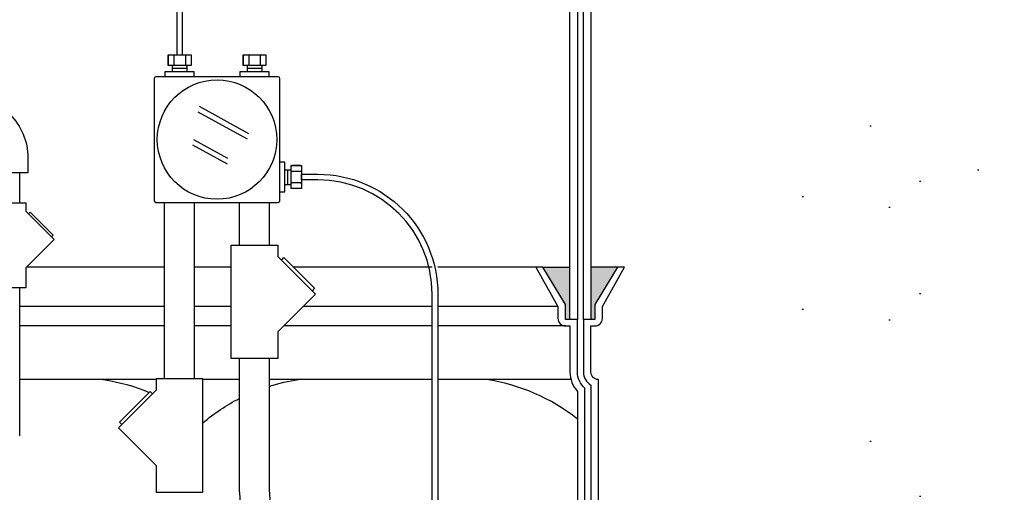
# Model space of a CAD drawing. Extents: x 1081 to 2220, y 0 to 2796.
# Tile 85 of 161: x 1779 to 1811, y 938 to 954. Entities that reach past the tile are written whole.
import ezdxf

# ---------------------------------------------------------------- set-up
doc = ezdxf.new("R2010")
doc.units = 0
doc.header["$MEASUREMENT"] = 0
doc.header["$PDSIZE"] = 1
doc.layers.get('DEFPOINTS').update_dxf_attribs({"linetype": 'CONTINUOUS'})
for name, color, linetype in [('CONDUIT', 2, 'CONTINUOUS'), ('DIM', 3, 'CONTINUOUS'), ('FRP-SUMP', 2, 'CONTINUOUS'), ('J-BOX', 2, 'CONTINUOUS'), ('PEAGRAVEL-HATCH', 3, 'CONTINUOUS'), ('PROBE', 2, 'CONTINUOUS')]:
    doc.layers.add(name, color=color, linetype=linetype)
doc.styles.add('SIMPLEX', font='simplex')
doc.dimstyles.new('DIM64', dxfattribs={"dimscale": 64, "dimtxt": 0.09375, "dimasz": 0.09375, "dimexe": 0.0625, "dimexo": 0.0625, "dimgap": 0.046875, "dimtad": 1, "dimdec": 4, "dimzin": 3, "dimdsep": 46, "dimlunit": 4, "dimtxsty": 'SIMPLEX', "dimcen": 0, "dimclrd": 256, "dimclre": 256, "dimclrt": 256, "dimadec": 0, "dimazin": 0, "dimtfac": 1, "dimtdec": 4, "dimtmove": 0, "dimatfit": 3, "dimfxl": 1, "dimfrac": 2, "dimtolj": 1, "dimtzin": 0, "dimarcsym": 0})

# ---------------------------------------------------------------- blocks, each defined once
blk = doc.blocks.new('*D55')
at = {"layer": 'DEFPOINTS', "color": 0, "transparency": 16777216}
for p in [(1389.622, 978.296), (1911.122, 974.015), (1911.122, 700.523)]:
    blk.add_point(p, dxfattribs=at)
at = {"layer": 'DIM', "lineweight": -2, "transparency": 16777216}
for p, q in [((1389.622, 974.296), (1389.622, 696.523)), ((1911.122, 970.015), (1911.122, 696.523)), ((1395.622, 700.523), (1905.122, 700.523))]:
    blk.add_line(p, q, dxfattribs=at)
at = {"layer": 'DIM', "transparency": 16777216}
for points in [[(1395.622, 701.523), (1395.622, 699.523), (1389.622, 700.523)], [(1905.122, 701.523), (1905.122, 699.523), (1911.122, 700.523)]]:
    blk.add_solid(points, dxfattribs=at)
at = {"layer": 'DIM', "transparency": 16777216, "insert": (1650.372, 708.095), "char_height": 6, "attachment_point": 5, "style": 'SIMPLEX'}
blk.add_mtext('\\A1;43\'-5 1/2" (F.V. TANK SLAB)', dxfattribs=at)

msp = doc.modelspace()

# ---------------------------------------------------------------- hatches: boundary and pattern name
at = {"layer": 'FRP-SUMP'}
for points in [[(1795.9718, 945.77096), (1796.8718, 945.77096), (1796.8718, 944.02096), (1796.7218, 944.02096), (1796.7218, 944.52096)], [(1797.5718, 945.77096), (1798.45525, 945.77096), (1797.70525, 944.52096), (1797.70525, 944.02096), (1797.5718, 944.02096)]]:
    msp.add_hatch(color=256, dxfattribs=at).paths.add_polyline_path(points)
at = {"layer": 'PEAGRAVEL-HATCH'}
h = msp.add_hatch(dxfattribs=at)
h.set_pattern_fill('AR-SAND', color=256, scale=7.5, style=0)
h.set_pattern_definition([(37.5, (1491.872, 945.771), (-0.47245, 14.4512), [0, -11.4, 0, -12.75, 0, -12.1875]), (7.5, (1491.872, 945.77), (13.2733, 21.1661), [0, -6.15, 0, -10.275, 0, -3.9375]), (327.5, (1482.647, 945.771), (23.35606, 0.04244), [0, -3.75, 0, -13.5, 0, -17.625]), (317.5, (1482.647, 945.77), (22.546, 6.5826), [0, -1.875, 0, -8.85, 0, -10.125])])
h.paths.add_polyline_path([(1792.11815, 961.19658), (1792.1165, 965.88012), (1808.87181, 965.88012), (1808.87181, 945.77096), (1797.5718, 945.77096), (1797.5718, 957.71641, 0.33671624), (1796.32791, 959.35408, 0.00822165)])
h = msp.add_hatch(dxfattribs=at)
h.set_pattern_fill('AR-SAND', color=256, scale=7.5, style=0)
h.set_pattern_definition([(37.5, (1423.872, 917.523), (-0.47245, 14.45118), [0, -11.4, 0, -12.75, 0, -12.1875]), (7.5, (1423.872, 917.523), (13.2733, 21.1661), [0, -6.15, 0, -10.275, 0, -3.9375]), (327.5, (1414.647, 917.523), (23.35606, 0.04244), [0, -3.75, 0, -13.5, 0, -17.625]), (317.5, (1414.647, 917.523), (22.54595, 6.5826), [0, -1.875, 0, -8.85, 0, -10.125])])
edge = h.paths.add_edge_path()
edge.add_line((1808.87181, 965.88012), (1866.80636, 965.88012))
edge.add_line((1866.80636, 965.88012), (1866.80636, 946.07721))
edge.add_line((1866.80636, 946.07721), (1876.87181, 946.07721))
edge.add_line((1876.87181, 946.07721), (1876.87181, 917.52328))
edge.add_line((1876.87181, 917.52328), (1808.87181, 917.52328))
edge.add_line((1808.87181, 917.52328), (1808.87181, 927.5962))
edge.add_line((1808.87181, 927.5962), (1811.2632, 927.5962))
edge.add_ellipse((1811.20816, 928.1912), major_axis=(0, -0.595), ratio=0.47920074, start_angle=0, end_angle=180)
edge.add_ellipse((1811.20816, 929.3812), major_axis=(0, -0.595), ratio=0.47920074, start_angle=360, end_angle=540, ccw=False)
edge.add_ellipse((1811.20816, 929.3812), major_axis=(0, -0.595), ratio=0.47920074, start_angle=180, end_angle=360, ccw=False)
edge.add_line((1811.20816, 929.9762), (1808.87181, 929.9762))
edge.add_line((1808.87181, 929.9762), (1808.87181, 934.26579))
edge.add_line((1808.87181, 934.26579), (1811.20816, 934.26579))
edge.add_ellipse((1811.20816, 934.51579), major_axis=(0, -0.25), ratio=0.47920074, start_angle=0, end_angle=180)
edge.add_ellipse((1811.20816, 935.01579), major_axis=(0, 0.25), ratio=0.47920074, start_angle=180, end_angle=360)
edge.add_line((1811.20816, 935.26579), (1808.87181, 935.26579))
edge.add_line((1808.87181, 935.26579), (1808.87181, 965.88012))
h = msp.add_hatch(dxfattribs=at)
h.set_pattern_fill('AR-SAND', color=256, scale=7.5, style=0)
h.set_pattern_definition([(37.5, (1491.872, 942.021), (-0.47245, 14.4512), [0, -11.4, 0, -12.75, 0, -12.1875]), (7.5, (1491.872, 942.02), (13.2733, 21.1661), [0, -6.15, 0, -10.275, 0, -3.9375]), (327.5, (1482.647, 942.021), (23.35606, 0.04244), [0, -3.75, 0, -13.5, 0, -17.625]), (317.5, (1482.647, 942.02), (22.546, 6.5826), [0, -1.875, 0, -8.85, 0, -10.125])])
h.paths.add_polyline_path([(1798.69178, 945.77096), (1808.87181, 945.77096), (1808.87181, 942.02096), (1797.8218, 942.02096, -0.41421356), (1797.5718, 942.27096), (1797.5718, 943.80737), (1797.70525, 943.80737, 0.41421356), (1797.95525, 944.05737), (1797.95525, 944.45572)])
h = msp.add_hatch(dxfattribs=at)
h.set_pattern_fill('AR-SAND', color=256, scale=7.5, style=0)
h.set_pattern_definition([(37.5, (1491.872, 935.266), (-0.47245, 14.4512), [0, -11.4, 0, -12.75, 0, -12.1875]), (7.5, (1491.872, 935.266), (13.2733, 21.1661), [0, -6.15, 0, -10.275, 0, -3.9375]), (327.5, (1482.647, 935.266), (23.35606, 0.04244), [0, -3.75, 0, -13.5, 0, -17.625]), (317.5, (1482.647, 935.266), (22.546, 6.5826), [0, -1.875, 0, -8.85, 0, -10.125])])
h.paths.add_polyline_path([(1797.8218, 942.02096), (1808.87181, 942.02096), (1808.87181, 935.26579), (1799.81744, 935.26579), (1799.81744, 935.66298), (1799.69369, 935.66298), (1799.69369, 935.6011), (1799.63182, 935.6011), (1799.63182, 935.26579), (1799.13682, 935.26579), (1799.13682, 935.6011), (1799.07494, 935.6011), (1799.07494, 935.66298), (1798.5643, 935.69869), (1798.5643, 936.11157), (1798.44055, 936.11157), (1798.44055, 937.00876), (1797.8218, 937.00876)])
h.paths.add_polyline_path([(1799.68132, 935.83262, 0.41421356), (1799.65007, 935.86444), (1799.63082, 935.86444, -0.35188118), (1799.61632, 935.87609, 0.80321907), (1799.15231, 935.87609, -0.57508978), (1799.13078, 935.8621, 0.53001697), (1799.08732, 935.83319), (1799.08732, 935.64877, 0.41421341), (1799.11857, 935.61694), (1799.64949, 935.61694, 0.41421356), (1799.68132, 935.64819)], flags=16)
h.paths.add_polyline_path([(1799.48728, 935.82484, 1), (1799.28136, 935.82484, 1)], flags=0)

# ---------------------------------------------------------------- linework, layer by layer
at = {"layer": 'CONDUIT'}
for p, q in [((1778.53293, 947.9074), (1778.53293, 948.9074)), ((1783.35963, 942.04214), (1783.35963, 947.9235)), ((1784.35963, 942.04214), (1784.35963, 947.9235)), ((1785.86, 946.4966), (1785.86, 947.9235)), ((1786.86, 946.4966), (1786.86, 947.9235)), ((1778.53293, 940.14713), (1778.53293, 945.07398)), ((1785.86, 938.26579), (1785.86, 942.7187)), ((1786.86, 938.26579), (1786.86, 942.7187))]:
    msp.add_line(p, q, dxfattribs=at)
msp.add_lwpolyline([(1778.80549, 948.9074), (1777.50549, 948.9074), (1777.50549, 949.4074, 0.19891163), (1777.28583, 949.93773), (1776.93227, 950.29128), (1777.85151, 951.21052), (1778.20506, 950.85696, -0.19891237), (1778.80549, 949.40869), (1778.80549, 948.9074)], format="xyb", dxfattribs=at)
for points in [[(1778.73885, 947.62634), (1779.68168, 946.6835), (1778.73885, 945.74067), (1778.73885, 945.07398), (1777.57214, 945.07398), (1777.57214, 947.9074), (1778.73885, 947.9074)], [(1787.13781, 946.12185), (1788.39492, 944.86474), (1787.13781, 943.60762), (1787.13781, 942.7187), (1785.5822, 942.7187), (1785.5822, 946.4966), (1787.13781, 946.4966)], [(1783.08183, 941.6674), (1781.82471, 940.41028), (1783.08183, 939.15316), (1783.08183, 938.26425), (1784.63743, 938.26425), (1784.63743, 942.04214), (1783.08183, 942.04214)]]:
    msp.add_lwpolyline(points, close=True, dxfattribs=at)
for points in [[(1778.82724, 947.53795), (1778.88616, 947.59688), (1779.65222, 946.83082), (1779.59329, 946.7719)], [(1787.25566, 946.004), (1787.33423, 946.08257), (1788.35564, 945.06116), (1788.27707, 944.98259)], [(1782.96398, 941.54954), (1782.88541, 941.62811), (1781.864, 940.60671), (1781.94257, 940.52814)]]:
    msp.add_lwpolyline(points, dxfattribs=at)
for radius in [4, 3]:
    msp.add_arc((1789.86, 938.26579), radius, 180, 270, dxfattribs=at)
at = {"layer": 'FRP-SUMP', "color": 7, "linetype": 'Continuous'}
for p, q in [((1783.35963, 945.77096), (1778.76914, 945.77096)), ((1785.5822, 945.77096), (1784.35963, 945.77096)), ((1792.28309, 945.77096), (1787.64584, 945.77096)), ((1795.73527, 945.77096), (1792.47059, 945.77096)), ((1783.35963, 944.45572), (1778.53293, 944.45572)), ((1785.5822, 944.45572), (1784.35963, 944.45572)), ((1792.28309, 944.45572), (1787.98591, 944.45572)), ((1796.4718, 944.45572), (1792.47059, 944.45572)), ((1783.35963, 943.80737), (1778.53293, 943.80737)), ((1785.5822, 943.80737), (1784.35963, 943.80737)), ((1792.28309, 943.80737), (1787.33756, 943.80737)), ((1796.7218, 943.80737), (1792.47059, 943.80737))]:
    msp.add_line(p, q, dxfattribs=at)
at = {"layer": 'FRP-SUMP'}
for p, q in [((1795.9718, 945.77096), (1796.8718, 945.77096)), ((1798.45525, 945.77096), (1797.5718, 945.77096))]:
    msp.add_line(p, q, dxfattribs=at)
at = {"layer": 'FRP-SUMP', "color": 7}
for p, q in [((1783.08183, 942.02096), (1778.53293, 942.02096)), ((1785.86, 942.02096), (1784.63743, 942.02096)), ((1792.28309, 942.02096), (1786.86, 942.02096)), ((1796.90528, 942.02096), (1792.47059, 942.02096))]:
    msp.add_line(p, q, dxfattribs=at)
at = {"layer": 'FRP-SUMP'}
for points in [[(1797.1218, 957.71641), (1797.1218, 944.02096), (1796.8718, 944.02096), (1796.8718, 957.71641, 0.29672907)], [(1797.5718, 957.71641), (1797.5718, 944.02096), (1797.3218, 944.02096), (1797.3218, 957.71641, 0.29672907)], [(1797.8218, 923.02328), (1797.8218, 942.02096), (1797.8218, 942.02096, -0.41421356), (1797.5718, 942.27096), (1797.5718, 943.80737), (1797.70525, 943.80737, 0.41421356), (1797.95525, 944.05737), (1797.95525, 944.45572), (1798.69178, 945.77096), (1798.45525, 945.77096), (1797.70525, 944.52096), (1797.70525, 944.02096), (1797.5718, 944.02096), (1797.3218, 944.02096), (1797.3218, 944.02096), (1797.3218, 944.02096), (1797.3218, 944.02096), (1797.3218, 944.02096), (1797.3218, 942.27096, 0.26794919), (1797.5718, 941.83794), (1797.5718, 923.20629, 0.26794919)]]:
    msp.add_lwpolyline(points, format="xyb", dxfattribs=at)
msp.add_lwpolyline([(1797.1218, 920.02328), (1797.1218, 922.77328, -0.22167085), (1797.3718, 923.30947), (1797.3718, 941.73477, -0.22167085), (1797.1218, 942.27096), (1797.1218, 944.02096), (1796.8718, 944.02096), (1796.7218, 944.02096), (1796.7218, 944.52096), (1795.9718, 945.77096), (1795.73527, 945.77096), (1796.4718, 944.45572), (1796.4718, 944.05737, 0.41421356), (1796.7218, 943.80737), (1796.8718, 943.80737), (1796.8718, 942.27096, 0.18776323), (1797.1218, 941.6287), (1797.1218, 923.41554, 0.18776323), (1796.8718, 922.77328), (1796.8718, 920.02328), (1797.1218, 920.02328)], format="xyb", close=True, dxfattribs=at)
at = {"layer": 'FRP-SUMP', "color": 7}
for points in [[(1781.32028, 942.02096, -0.06265937), (1782.85058, 941.59329, -0.06265937)], [(1786.86, 941.80135, -0.03875218), (1787.82028, 942.02096)], [(1784.63743, 940.57873, -0.05790471), (1785.86, 941.39353, -0.05790471)]]:
    msp.add_lwpolyline(points, format="xyb", dxfattribs=at)
msp.add_arc((1793.15451, 935.72546), 6.36447, 51.438905, 81.557052, dxfattribs=at)
at = {"layer": 'J-BOX', "color": 7}
for p, q in [((1786.17399, 950.21077), (1784.5216, 951.11612)), ((1786.12842, 950.02941), (1784.47603, 950.93476)), ((1785.46178, 949.20075), (1784.30388, 949.83517)), ((1785.47307, 949.38212), (1784.33371, 950.00637))]:
    msp.add_line(p, q, dxfattribs=at)
at = {"layer": 'J-BOX'}
msp.add_lwpolyline([(1787.20419, 947.97906), (1787.20419, 952.05669, 0.41421356), (1787.14864, 952.11225), (1783.071, 952.11225, 0.41421356), (1783.01545, 952.05669), (1783.01545, 947.97906, 0.41421356), (1783.071, 947.9235), (1787.14864, 947.9235, 0.41421356)], format="xyb", close=True, dxfattribs=at)
msp.add_circle((1785.10982, 950.01787), 1.98948, dxfattribs=at)
at = {"layer": 'PROBE'}
for p, q in [((1783.6253, 952.27389), (1783.6253, 952.48511)), ((1784.11415, 952.27389), (1784.11415, 952.48511)), ((1786.12063, 952.27389), (1786.12063, 952.48511)), ((1786.60947, 952.27389), (1786.60947, 952.48511)), ((1787.36584, 949.00706), (1787.57706, 949.00706)), ((1787.36584, 948.51822), (1787.57706, 948.51822))]:
    msp.add_line(p, q, dxfattribs=at)
at = {"layer": 'PROBE', "color": 7}
for p, q in [((1784.11415, 952.3795), (1783.6253, 952.3795)), ((1786.60947, 952.3795), (1786.12063, 952.3795)), ((1787.47145, 948.51822), (1787.47145, 949.00706))]:
    msp.add_line(p, q, dxfattribs=at)
at = {"layer": 'PROBE'}
for points in [[(1783.95843, 952.8353), (1783.95843, 956.94771, 0.40047434), (1781.72332, 959.04146), (1770.1117, 959.04146, 0.41421356), (1768.01795, 956.94771), (1768.01795, 955.60582), (1768.20545, 955.60582), (1768.20545, 956.94771, -0.41421356), (1770.1117, 958.85396), (1781.72332, 958.85396, -0.39914995), (1783.77093, 956.94771), (1783.77093, 952.8353)], [(1792.47059, 937.76838), (1792.28309, 937.76838), (1792.28309, 944.86144, 0.41421356), (1788.47059, 948.67394), (1787.92725, 948.67394), (1787.92725, 948.86144), (1788.47059, 948.86144, -0.41421356), (1792.47059, 944.86144)]]:
    msp.add_lwpolyline(points, format="xyb", close=True, dxfattribs=at)
at = {"layer": 'PROBE', "color": 7}
for points in [[(1783.51572, 952.8353, 0.41421356), (1783.48447, 952.80405), (1783.48447, 952.51636, 0.41421356), (1783.51572, 952.48511)], [(1783.64332, 952.8353, -0.41421356), (1783.67457, 952.80405), (1783.67457, 952.51636, -0.41421356), (1783.64332, 952.48511)], [(1783.70582, 952.8353, 0.41421356), (1783.67457, 952.80405), (1783.67457, 952.51636, 0.41421356), (1783.70582, 952.48511)], [(1784.02354, 952.8353, -0.41421356), (1784.05479, 952.80405), (1784.05479, 952.51636, -0.41421356), (1784.02354, 952.48511)], [(1784.08604, 952.8353, 0.41421356), (1784.05479, 952.80405), (1784.05479, 952.51636, 0.41421356), (1784.08604, 952.48511)], [(1784.21364, 952.8353, -0.41421356), (1784.24489, 952.80405), (1784.24489, 952.51636, -0.41421356), (1784.21364, 952.48511)], [(1786.01104, 952.8353, 0.41421356), (1785.97979, 952.80405), (1785.97979, 952.51636, 0.41421356), (1786.01104, 952.48511)], [(1786.13865, 952.8353, -0.41421356), (1786.1699, 952.80405), (1786.1699, 952.51636, -0.41421356), (1786.13865, 952.48511)], [(1786.20115, 952.8353, 0.41421356), (1786.1699, 952.80405), (1786.1699, 952.51636, 0.41421356), (1786.20115, 952.48511)], [(1786.51886, 952.8353, -0.41421356), (1786.55011, 952.80405), (1786.55011, 952.51636, -0.41421356), (1786.51886, 952.48511)], [(1786.58136, 952.8353, 0.41421356), (1786.55011, 952.80405), (1786.55011, 952.51636, 0.41421356), (1786.58136, 952.48511)], [(1786.70897, 952.8353, -0.41421356), (1786.74022, 952.80405), (1786.74022, 952.51636, -0.41421356), (1786.70897, 952.48511)], [(1787.92725, 949.11665, 0.41421356), (1787.896, 949.1479), (1787.60831, 949.1479, 0.41421356), (1787.57706, 949.11665)], [(1787.92725, 948.98904, -0.41421356), (1787.896, 948.95779), (1787.60831, 948.95779, -0.41421356), (1787.57706, 948.98904)], [(1787.92725, 948.92654, 0.41421356), (1787.896, 948.95779), (1787.60831, 948.95779, 0.41421356), (1787.57706, 948.92654)], [(1787.92725, 948.60883, -0.41421356), (1787.896, 948.57758), (1787.60831, 948.57758, -0.41421356), (1787.57706, 948.60883)], [(1787.92725, 948.54633, 0.41421356), (1787.896, 948.57758), (1787.60831, 948.57758, 0.41421356), (1787.57706, 948.54633)], [(1787.92725, 948.41872, -0.41421356), (1787.896, 948.38747), (1787.60831, 948.38747, -0.41421356), (1787.57706, 948.41872)]]:
    msp.add_lwpolyline(points, format="xyb", dxfattribs=at)
at = {"layer": 'PROBE'}
for points in [[(1783.48447, 952.8353), (1784.24489, 952.8353), (1784.24489, 952.48511), (1783.48447, 952.48511)], [(1785.97979, 952.8353), (1786.74022, 952.8353), (1786.74022, 952.48511), (1785.97979, 952.48511)], [(1787.92725, 949.1479), (1787.92725, 948.38747), (1787.57706, 948.38747), (1787.57706, 949.1479)]]:
    msp.add_lwpolyline(points, close=True, dxfattribs=at)
for points in [[(1784.35143, 952.11639), (1784.35143, 952.27389), (1783.36784, 952.27389), (1783.36784, 952.11225)], [(1786.8518, 952.11639), (1786.8518, 952.27389), (1785.86821, 952.27389), (1785.86821, 952.11225)], [(1787.20834, 948.27589), (1787.36584, 948.27589), (1787.36584, 949.25948), (1787.20419, 949.25948)]]:
    msp.add_lwpolyline(points, dxfattribs=at)
at = {"layer": 'PROBE', "linetype": 'Continuous'}
for centre, start, end in [((1783.51572, 952.51636), 180, 270), ((1786.01104, 952.51636), 180, 270), ((1787.60831, 949.11665), 90, 180)]:
    msp.add_arc(centre, 0.03125, start, end, dxfattribs=at)

# ---------------------------------------------------------------- dimensions: what is measured, and where the dimension line sits
at = {"layer": 'DIM'}
dim = msp.add_linear_dim(base=(1911.12181, 700.52328), p1=(1389.62181, 978.29596), p2=(1911.12181, 974.01471), angle=0, text='<> (F.V. TANK SLAB)', dimstyle='DIM64', dxfattribs=at)
dim.commit()
dim.dimension.update_dxf_attribs({"geometry": '*D55', "text_midpoint": (1650.37181, 708.09471)})

doc.saveas('drawing.dxf')
